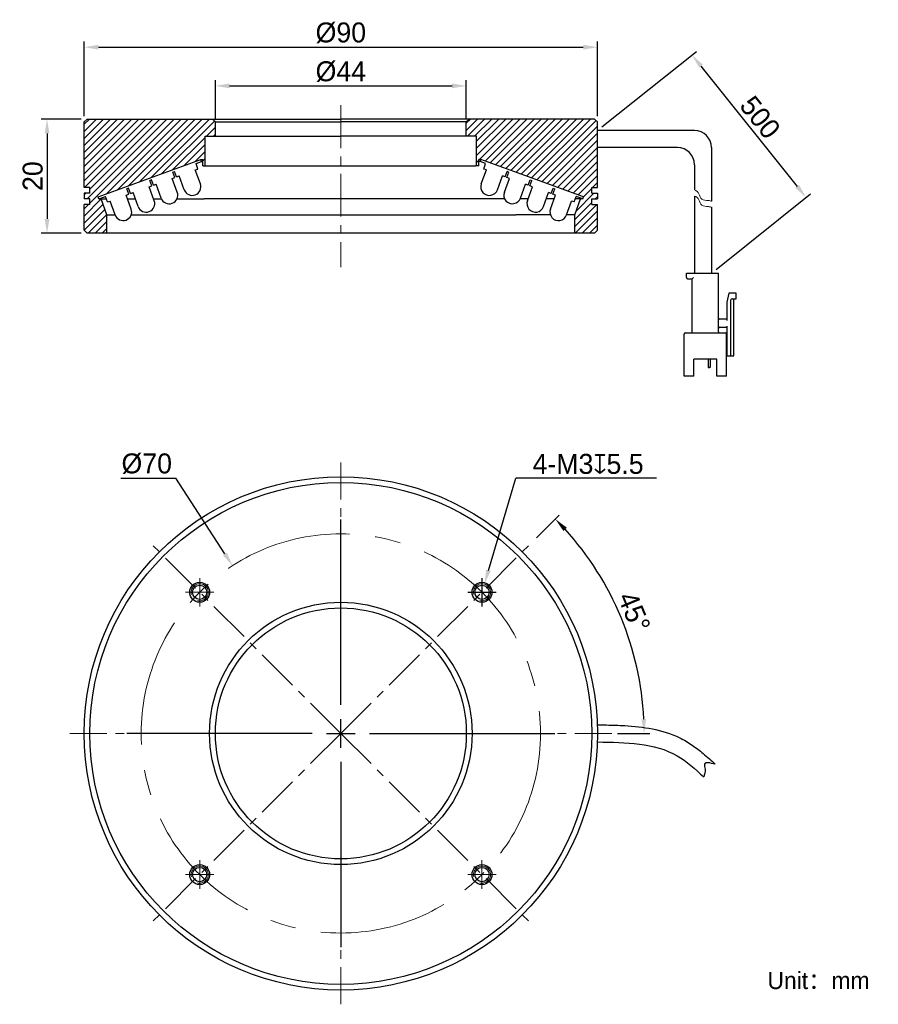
# Model space of a CAD drawing. Header units: inches. Extents: x 2022 to 2172, y -1698 to -1525.
import ezdxf

# ---------------------------------------------------------------- set-up
doc = ezdxf.new("R2010")
doc.units = ezdxf.units.IN
doc.header["$LTSCALE"] = 3
doc.header["$MEASUREMENT"] = 0
doc.header["$PDSIZE"] = -5
doc.linetypes.add('CENTERX2', pattern=[4, 2.5, -0.5, 0.5, -0.5])
doc.layers.get('0').update_dxf_attribs({"lineweight": 40})
doc.layers.get('Defpoints').update_dxf_attribs({"lineweight": 18})
for name, color, linetype, lineweight in [('中心线', 1, 'CENTERX2', 20), ('剖面线', 4, 'Continuous', 15), ('标注', 3, 'Continuous', 25), ('粗实线', 7, 'Continuous', 30), ('细实线', 7, 'Continuous', 15)]:
    doc.layers.add(name, color=color, linetype=linetype, lineweight=lineweight)
doc.styles.get("Standard").update_dxf_attribs({"font": '兰亭黑 GBK.TTF'})
doc.dimstyles.new('CST Standard', dxfattribs={"dimtxt": 3.5, "dimasz": 2.5, "dimexe": 1, "dimexo": 1, "dimgap": 0.6, "dimtad": 1, "dimtoh": 1, "dimdsep": 46, "dimtxsty": 'Standard', "dimcen": -2.5, "dimdle": 5, "dimclrd": 8, "dimclre": 8, "dimadec": 0, "dimazin": 2, "dimtfac": 1, "dimtofl": 0, "dimtmove": 0, "dimatfit": 0, "dimfxl": 1, "dimtolj": 1, "dimarcsym": 0})

# ---------------------------------------------------------------- blocks, each defined once
blk = doc.blocks.new('*X1')
at = {"layer": 'Defpoints', "color": 0}
for p in [(2058.94, -1620.67), (2096.92, -1679.47)]:
    blk.add_point(p, dxfattribs=at)
at = {"layer": '标注', "color": 8, "linetype": 'Continuous', "lineweight": -2, "ltscale": 3}
for p in [(2039.37, -1605.31), (2057.59, -1618.57)]:
    blk.add_line(p, (2049.03, -1605.31), dxfattribs=at)
at = {"layer": '标注', "color": 8, "linetype": 'Continuous', "ltscale": 3}
for p, q in [((2077.93, -1645.07), (2077.93, -1612.57)), ((2077.93, -1652.57), (2077.93, -1647.57)), ((2072.93, -1650.07), (2040.43, -1650.07)), ((2075.43, -1650.07), (2080.43, -1650.07)), ((2082.93, -1650.07), (2115.43, -1650.07)), ((2077.93, -1655.07), (2077.93, -1687.57))]:
    blk.add_line(p, q, dxfattribs=at)
at = {"layer": '标注', "color": 8}
blk.add_solid([(2057.24, -1618.79), (2057.94, -1618.34), (2058.94, -1620.67)], dxfattribs=at)
at = {"layer": '标注', "color": 7, "ltscale": 3, "insert": (2043.9, -1602.79), "char_height": 3.5, "attachment_point": 5}
blk.add_mtext('\\A1;%%C70', dxfattribs=at)
blk = doc.blocks.new('*X2')
at = {"layer": 'Defpoints', "color": 0}
for p in [(2103.1, -1623.88), (2102.25, -1626.76)]:
    blk.add_point(p, dxfattribs=at)
at = {"layer": '标注', "color": 8, "linetype": 'Continuous', "lineweight": -2, "ltscale": 3}
for p in [(2103.81, -1621.48), (2133.3, -1605.31)]:
    blk.add_line(p, (2108.6, -1605.31), dxfattribs=at)
at = {"layer": '标注', "color": 8, "linetype": 'Continuous', "ltscale": 3}
for p, q in [((2102.68, -1627.82), (2102.68, -1622.82)), ((2100.18, -1625.32), (2105.18, -1625.32))]:
    blk.add_line(p, q, dxfattribs=at)
at = {"layer": '标注', "color": 8}
blk.add_solid([(2103.41, -1621.37), (2104.21, -1621.6), (2103.1, -1623.88)], dxfattribs=at)
at = {"layer": '标注', "color": 7, "ltscale": 3, "insert": (2121.28, -1602.83), "char_height": 3.5, "attachment_point": 5}
blk.add_mtext('\\A1;4-M3{\\fGDT|b1|i0|c0|p2;x}5.5', dxfattribs=at)
blk = doc.blocks.new('*X3')
at = {"layer": 'Defpoints', "color": 0}
for p in [(2099.93, -1536.53), (2055.93, -1543.35), (2099.93, -1543.35)]:
    blk.add_point(p, dxfattribs=at)
at = {"layer": '标注', "color": 8, "linetype": 'Continuous', "lineweight": -2, "ltscale": 3}
for p, q in [((2055.93, -1542.35), (2055.93, -1535.53)), ((2058.43, -1536.53), (2097.43, -1536.53)), ((2099.93, -1542.35), (2099.93, -1535.53))]:
    blk.add_line(p, q, dxfattribs=at)
at = {"layer": '标注', "color": 8}
for points in [[(2058.43, -1536.11), (2058.43, -1536.94), (2055.93, -1536.53)], [(2097.43, -1536.94), (2097.43, -1536.11), (2099.93, -1536.53)]]:
    blk.add_solid(points, dxfattribs=at)
at = {"layer": '标注', "color": 7, "ltscale": 3, "insert": (2077.93, -1534.03), "char_height": 3.5, "attachment_point": 5}
blk.add_mtext('\\A1;%%C44', dxfattribs=at)
blk = doc.blocks.new('*X4')
at = {"layer": 'Defpoints', "color": 0}
for p in [(2122.93, -1529.74), (2032.93, -1542.85), (2122.93, -1542.85)]:
    blk.add_point(p, dxfattribs=at)
at = {"layer": '标注', "color": 8, "linetype": 'Continuous', "lineweight": -2, "ltscale": 3}
for p, q in [((2032.93, -1541.85), (2032.93, -1528.74)), ((2122.93, -1541.85), (2122.93, -1528.74)), ((2035.43, -1529.74), (2120.43, -1529.74))]:
    blk.add_line(p, q, dxfattribs=at)
at = {"layer": '标注', "color": 8}
for points in [[(2035.43, -1529.32), (2035.43, -1530.16), (2032.93, -1529.74)], [(2120.43, -1530.16), (2120.43, -1529.32), (2122.93, -1529.74)]]:
    blk.add_solid(points, dxfattribs=at)
at = {"layer": '标注', "color": 7, "ltscale": 3, "insert": (2077.93, -1527.22), "char_height": 3.5, "attachment_point": 5}
blk.add_mtext('\\A1;%%C90', dxfattribs=at)
blk = doc.blocks.new('*X5')
at = {"layer": 'Defpoints', "color": 0}
for p in [(2033.43, -1542.35), (2026.42, -1562.35), (2033.43, -1562.35)]:
    blk.add_point(p, dxfattribs=at)
at = {"layer": '标注', "color": 8, "linetype": 'Continuous', "lineweight": -2, "ltscale": 3}
for p, q in [((2032.43, -1542.35), (2025.42, -1542.35)), ((2026.42, -1544.85), (2026.42, -1559.85)), ((2032.43, -1562.35), (2025.42, -1562.35))]:
    blk.add_line(p, q, dxfattribs=at)
at = {"layer": '标注', "color": 8}
for points in [[(2026.84, -1544.85), (2026, -1544.85), (2026.42, -1542.35)], [(2026, -1559.85), (2026.84, -1559.85), (2026.42, -1562.35)]]:
    blk.add_solid(points, dxfattribs=at)
at = {"layer": '标注', "color": 7, "ltscale": 3, "insert": (2023.92, -1552.35), "char_height": 3.5, "attachment_point": 5, "rotation": 90}
blk.add_mtext('\\A1;20', dxfattribs=at)
blk = doc.blocks.new('*X6')
at = {"layer": 'Defpoints', "color": 0}
for p in [(2122.93, -1544.35), (2159.5, -1556.1), (2142.93, -1569.35)]:
    blk.add_point(p, dxfattribs=at)
at = {"layer": '标注', "color": 8, "linetype": 'Continuous', "lineweight": -2, "ltscale": 3}
for p, q in [((2123.71, -1543.73), (2140.28, -1530.47)), ((2141.06, -1533.05), (2157.94, -1554.14)), ((2143.71, -1568.73), (2160.28, -1555.47))]:
    blk.add_line(p, q, dxfattribs=at)
at = {"layer": '标注', "color": 8}
for points in [[(2141.39, -1532.79), (2140.74, -1533.31), (2139.5, -1531.1)], [(2157.61, -1554.4), (2158.26, -1553.88), (2159.5, -1556.1)]]:
    blk.add_solid(points, dxfattribs=at)
at = {"layer": '标注', "color": 7, "ltscale": 3, "insert": (2151.44, -1542.04), "char_height": 3.5, "attachment_point": 5, "rotation": 308.6598}
blk.add_mtext('\\A1;500', dxfattribs=at)
blk = doc.blocks.new('*X7')
at = {"layer": 'Defpoints', "color": 0}
for p in [(2111.52, -1616.48), (2129.28, -1636.31), (2077.93, -1650.07), (2082.93, -1650.07), (2125.43, -1650.07)]:
    blk.add_point(p, dxfattribs=at)
at = {"layer": '标注', "color": 8, "linetype": 'Continuous', "lineweight": -2, "ltscale": 3}
for p, q in [((2112.22, -1615.77), (2116.23, -1611.77)), ((2126.43, -1650.07), (2132.1, -1650.07))]:
    blk.add_line(p, q, dxfattribs=at)
blk.add_arc((2077.93, -1650.07), 53.17, 2.6944, 42.3056, dxfattribs=at)
at = {"layer": '标注', "color": 8}
for points in [[(2117.55, -1614), (2116.95, -1614.57), (2115.52, -1612.47)], [(2130.62, -1647.58), (2131.45, -1647.56), (2131.1, -1650.07)]]:
    blk.add_solid(points, dxfattribs=at)
at = {"layer": '标注', "color": 7, "ltscale": 3, "insert": (2129.35, -1628.77), "char_height": 3.5, "attachment_point": 5, "rotation": 292.5}
blk.add_mtext('\\A1;45%%d', dxfattribs=at)

msp = doc.modelspace()

# ---------------------------------------------------------------- hatches: boundary and pattern name
at = {"layer": '剖面线', "ltscale": 3}
h = msp.add_hatch(dxfattribs=at)
h.set_pattern_fill('ANSI31', style=0, pattern_type=0)
h.set_pattern_definition([(45, (0, 0), (-0.61871843, 0.61871843), [])])
h.paths.add_polyline_path([(2032.93, -1554.353), (2033.93, -1554.353), (2033.93, -1555.353), (2032.93, -1555.353), (2032.93, -1556.353), (2033.93, -1556.353), (2033.93, -1557.353), (2032.93, -1557.353), (2032.93, -1561.853), (2033.43, -1562.353), (2036.93, -1562.353), (2036.93, -1559.153), (2035.93, -1556.353), (2035.53, -1556.353), (2035.393, -1555.977), (2053.393, -1549.425), (2053.73, -1549.425), (2053.73, -1550.553), (2054.13, -1550.553), (2054.13, -1545.353), (2055.931, -1545.353), (2055.93, -1542.853), (2055.43, -1542.353), (2033.43, -1542.353), (2032.93, -1542.853)], flags=0)
h.paths.add_polyline_path([(2120.466, -1555.977), (2120.33, -1556.353), (2119.93, -1556.353), (2118.93, -1559.153), (2118.93, -1562.353), (2122.43, -1562.353), (2122.93, -1561.853), (2122.93, -1557.353), (2121.93, -1557.353), (2121.93, -1556.353), (2122.93, -1556.353), (2122.93, -1555.353), (2121.93, -1555.353), (2121.93, -1554.353), (2122.93, -1554.353), (2122.93, -1542.853), (2122.43, -1542.353), (2100.43, -1542.353), (2099.93, -1542.853), (2099.93, -1545.353), (2101.73, -1545.353), (2101.73, -1550.553), (2102.13, -1550.553), (2102.13, -1549.425), (2102.466, -1549.425)], flags=0)

# ---------------------------------------------------------------- linework, layer by layer
at = {"layer": '中心线', "color": 7}
for p, q in [((2077.93, -1539.921), (2077.93, -1568.328)), ((2077.93, -1645.068), (2077.93, -1602.568)), ((2077.93, -1650.068), (2044.342, -1616.481)), ((2077.93, -1650.068), (2111.517, -1616.481)), ((2053.181, -1627.819), (2053.181, -1622.819)), ((2102.678, -1627.819), (2102.678, -1622.819)), ((2050.681, -1625.319), (2055.681, -1625.319)), ((2100.178, -1625.319), (2105.178, -1625.319)), ((2077.93, -1652.568), (2077.93, -1647.568)), ((2072.93, -1650.068), (2030.43, -1650.068)), ((2077.93, -1650.068), (2044.342, -1683.656)), ((2075.43, -1650.068), (2080.43, -1650.068)), ((2077.93, -1650.068), (2111.517, -1683.656)), ((2082.93, -1650.068), (2125.43, -1650.068)), ((2077.93, -1655.068), (2077.93, -1697.568)), ((2053.181, -1677.317), (2053.181, -1672.317)), ((2102.678, -1677.317), (2102.678, -1672.317)), ((2050.681, -1674.817), (2055.681, -1674.817)), ((2100.178, -1674.817), (2105.178, -1674.817))]:
    msp.add_line(p, q, dxfattribs=at)
at = {"layer": '中心线', "color": 7, "ltscale": 3}
msp.add_circle((2077.93, -1650.068), 35, dxfattribs=at)
at = {"layer": '粗实线', "color": 7}
for p, q in [((2033.43, -1542.353), (2032.93, -1542.853)), ((2032.93, -1554.353), (2032.93, -1542.853)), ((2033.43, -1542.353), (2077.93, -1542.353)), ((2055.93, -1542.853), (2055.43, -1542.353)), ((2055.931, -1545.353), (2055.93, -1542.853)), ((2055.93, -1542.853), (2077.93, -1542.853)), ((2122.43, -1542.353), (2077.93, -1542.353)), ((2099.93, -1542.853), (2077.93, -1542.853)), ((2099.93, -1542.853), (2100.43, -1542.353)), ((2099.93, -1545.353), (2099.93, -1542.853)), ((2122.43, -1542.353), (2122.93, -1542.853)), ((2122.93, -1554.353), (2122.93, -1542.853)), ((2054.13, -1550.553), (2054.13, -1545.353)), ((2054.13, -1545.353), (2055.93, -1545.353)), ((2055.931, -1545.353), (2077.93, -1545.353)), ((2099.928, -1545.353), (2077.93, -1545.353)), ((2101.73, -1545.353), (2099.93, -1545.353)), ((2101.73, -1550.553), (2101.73, -1545.353)), ((2035.393, -1555.977), (2053.393, -1549.425)), ((2052.538, -1550.162), (2053.53, -1549.801)), ((2052.88, -1551.102), (2052.538, -1550.162)), ((2053.53, -1549.801), (2053.393, -1549.425)), ((2053.393, -1549.425), (2053.73, -1549.425)), ((2053.53, -1549.801), (2053.73, -1549.801)), ((2053.73, -1550.553), (2053.73, -1549.425)), ((2102.13, -1550.553), (2102.13, -1549.425)), ((2102.466, -1549.425), (2102.13, -1549.425)), ((2102.33, -1549.801), (2102.13, -1549.801)), ((2102.33, -1549.801), (2102.466, -1549.425)), ((2103.321, -1550.162), (2102.33, -1549.801)), ((2120.466, -1555.977), (2102.466, -1549.425)), ((2102.979, -1551.102), (2103.321, -1550.162)), ((2048.497, -1551.633), (2048.779, -1551.53)), ((2048.839, -1552.572), (2048.497, -1551.633)), ((2049.121, -1552.47), (2048.779, -1551.53)), ((2052.41, -1551.273), (2052.88, -1551.102)), ((2053.299, -1553.716), (2052.41, -1551.273)), ((2053.73, -1550.553), (2101.53, -1550.553)), ((2102.13, -1550.553), (2101.53, -1550.553)), ((2102.56, -1553.716), (2103.449, -1551.273)), ((2103.449, -1551.273), (2102.979, -1551.102)), ((2106.738, -1552.47), (2107.08, -1551.53)), ((2107.02, -1552.572), (2107.362, -1551.633)), ((2107.362, -1551.633), (2107.08, -1551.53)), ((2044.739, -1553.001), (2044.457, -1553.103)), ((2044.799, -1554.043), (2044.457, -1553.103)), ((2045.081, -1553.94), (2044.739, -1553.001)), ((2045.081, -1553.94), (2045.55, -1553.769)), ((2046.44, -1556.213), (2045.55, -1553.769)), ((2048.369, -1552.743), (2048.839, -1552.572)), ((2049.259, -1555.187), (2048.369, -1552.743)), ((2049.121, -1552.47), (2049.591, -1552.299)), ((2050.48, -1554.742), (2049.591, -1552.299)), ((2105.379, -1554.742), (2106.268, -1552.299)), ((2106.738, -1552.47), (2106.268, -1552.299)), ((2106.6, -1555.187), (2107.49, -1552.743)), ((2107.49, -1552.743), (2107.02, -1552.572)), ((2109.419, -1556.213), (2110.309, -1553.769)), ((2110.779, -1553.94), (2110.309, -1553.769)), ((2110.779, -1553.94), (2111.121, -1553.001)), ((2111.06, -1554.043), (2111.402, -1553.103)), ((2111.121, -1553.001), (2111.402, -1553.103)), ((2033.93, -1554.353), (2032.93, -1554.353)), ((2032.93, -1555.353), (2032.93, -1556.353)), ((2033.93, -1555.353), (2032.93, -1555.353)), ((2033.93, -1555.353), (2033.93, -1554.353)), ((2040.288, -1555.685), (2040.758, -1555.514)), ((2040.698, -1554.471), (2040.416, -1554.574)), ((2040.758, -1555.514), (2040.416, -1554.574)), ((2041.04, -1555.411), (2040.698, -1554.471)), ((2041.04, -1555.411), (2041.51, -1555.24)), ((2042.399, -1557.683), (2041.51, -1555.24)), ((2044.329, -1554.214), (2044.799, -1554.043)), ((2045.218, -1556.657), (2044.329, -1554.214)), ((2110.641, -1556.657), (2111.53, -1554.214)), ((2111.53, -1554.214), (2111.06, -1554.043)), ((2113.46, -1557.683), (2114.349, -1555.24)), ((2114.819, -1555.411), (2114.349, -1555.24)), ((2114.819, -1555.411), (2115.161, -1554.471)), ((2115.101, -1555.514), (2115.443, -1554.574)), ((2115.571, -1555.685), (2115.101, -1555.514)), ((2115.161, -1554.471), (2115.443, -1554.574)), ((2121.93, -1555.353), (2121.93, -1554.353)), ((2121.93, -1554.353), (2122.93, -1554.353)), ((2121.93, -1555.353), (2122.93, -1555.353)), ((2122.93, -1555.353), (2122.93, -1556.353)), ((2033.93, -1556.353), (2032.93, -1556.353)), ((2033.93, -1557.353), (2033.93, -1556.353)), ((2035.53, -1556.353), (2035.393, -1555.977)), ((2035.53, -1556.353), (2036.657, -1555.942)), ((2035.53, -1556.353), (2036.807, -1556.353)), ((2036.93, -1559.153), (2035.93, -1556.353)), ((2036.999, -1556.882), (2036.657, -1555.942)), ((2036.999, -1556.882), (2037.469, -1556.711)), ((2038.358, -1559.154), (2037.469, -1556.711)), ((2041.177, -1558.128), (2040.288, -1555.685)), ((2040.531, -1556.353), (2041.915, -1556.353)), ((2045.107, -1556.353), (2046.499, -1556.353)), ((2049.2, -1556.353), (2053.945, -1556.353)), ((2106.66, -1556.353), (2053.945, -1556.353)), ((2110.752, -1556.353), (2109.36, -1556.353)), ((2115.328, -1556.353), (2113.944, -1556.353)), ((2114.682, -1558.128), (2115.571, -1555.685)), ((2117.501, -1559.154), (2118.39, -1556.711)), ((2118.86, -1556.882), (2118.39, -1556.711)), ((2118.86, -1556.882), (2119.202, -1555.942)), ((2118.93, -1559.153), (2119.93, -1556.353)), ((2120.33, -1556.353), (2119.053, -1556.353)), ((2120.33, -1556.353), (2119.202, -1555.942)), ((2120.33, -1556.353), (2120.466, -1555.977)), ((2121.93, -1557.353), (2121.93, -1556.353)), ((2121.93, -1556.353), (2122.93, -1556.353)), ((2032.93, -1561.853), (2032.93, -1557.353)), ((2033.93, -1557.353), (2032.93, -1557.353)), ((2121.93, -1557.353), (2122.93, -1557.353)), ((2122.93, -1561.853), (2122.93, -1557.353)), ((2036.93, -1562.353), (2036.93, -1559.153)), ((2036.93, -1559.153), (2038.358, -1559.153)), ((2041.178, -1559.153), (2108.613, -1559.153)), ((2114.681, -1559.153), (2108.613, -1559.153)), ((2118.93, -1559.153), (2117.501, -1559.153)), ((2118.93, -1562.353), (2118.93, -1559.153)), ((2033.43, -1562.353), (2032.93, -1561.853)), ((2122.43, -1562.353), (2033.43, -1562.353)), ((2122.43, -1562.353), (2122.93, -1561.853)), ((2138.53, -1569.353), (2144.13, -1569.353)), ((2138.53, -1570.153), (2138.53, -1569.353)), ((2144.13, -1579.653), (2144.13, -1569.353)), ((2138.73, -1570.353), (2139.53, -1570.353)), ((2139.53, -1579.653), (2139.53, -1570.353)), ((2145.93, -1572.853), (2145.63, -1574.453)), ((2145.63, -1574.453), (2145.63, -1577.653)), ((2147.23, -1572.853), (2145.93, -1572.853)), ((2146.33, -1583.853), (2146.33, -1574.053)), ((2146.53, -1573.853), (2147.23, -1573.853)), ((2146.83, -1583.853), (2146.83, -1573.853)), ((2147.23, -1573.853), (2147.23, -1572.853)), ((2145.63, -1577.453), (2144.33, -1577.453)), ((2144.33, -1578.853), (2145.63, -1578.853)), ((2145.63, -1578.653), (2145.63, -1583.853)), ((2138.13, -1587.453), (2138.13, -1580.053)), ((2138.33, -1579.853), (2145.33, -1579.853)), ((2145.53, -1587.453), (2145.53, -1580.053)), ((2145.63, -1582.653), (2145.53, -1582.653)), ((2139.83, -1587.453), (2139.83, -1584.453)), ((2143.83, -1584.453), (2139.83, -1584.453)), ((2142.329, -1584.453), (2142.329, -1585.833)), ((2142.68, -1584.453), (2142.68, -1585.833)), ((2143.83, -1587.453), (2143.83, -1584.453)), ((2145.53, -1583.853), (2146.83, -1583.853)), ((2142.58, -1585.933), (2142.429, -1585.933)), ((2139.83, -1587.453), (2138.13, -1587.453)), ((2145.53, -1587.453), (2143.83, -1587.453))]:
    msp.add_line(p, q, dxfattribs=at)
at = {"layer": '粗实线', "color": 7, "ltscale": 3}
for p, q in [((2139.93, -1544.353), (2122.93, -1544.353)), ((2136.93, -1547.353), (2122.93, -1547.353)), ((2142.93, -1547.353), (2142.93, -1556.757)), ((2139.93, -1550.353), (2139.93, -1554.773)), ((2139.93, -1555.834), (2139.93, -1569.353)), ((2142.93, -1557.818), (2142.93, -1569.353))]:
    msp.add_line(p, q, dxfattribs=at)
at = {"layer": '粗实线', "color": 7}
for centre, radius in [((2077.93, -1650.068), 45), ((2077.93, -1650.068), 44), ((2053.181, -1625.319), 1.75), ((2053.181, -1625.319), 1.25), ((2102.678, -1625.319), 1.75), ((2102.678, -1625.319), 1.25), ((2077.93, -1650.068), 23), ((2077.93, -1650.068), 22), ((2053.181, -1674.817), 1.75), ((2053.181, -1674.817), 1.25), ((2102.678, -1674.817), 1.75), ((2102.678, -1674.817), 1.25)]:
    msp.add_circle(centre, radius, dxfattribs=at)
at = {"layer": '粗实线', "color": 7, "ltscale": 3}
for centre in [(2139.93, -1547.353), (2136.93, -1550.353)]:
    msp.add_arc(centre, 3, 0, 90, dxfattribs=at)
at = {"layer": '粗实线', "color": 7}
for centre, radius, start, end in [((2051.89, -1554.229), 1.5, 200, 20), ((2103.969, -1554.229), 1.5, 160, 340), ((2047.849, -1555.7), 1.5, 200, 20), ((2108.01, -1555.7), 1.5, 160, 340), ((2043.809, -1557.17), 1.5, 200, 20), ((2112.051, -1557.17), 1.5, 160, 340), ((2039.768, -1558.641), 1.5, 200, 20), ((2116.091, -1558.641), 1.5, 160, 340), ((2138.73, -1570.153), 0.2, 180, 270), ((2146.53, -1574.053), 0.2, 90, 180), ((2144.33, -1577.253), 0.2, 180, 270), ((2139.33, -1579.653), 0.2, 270, 0), ((2144.33, -1579.053), 0.2, 90, 180), ((2144.33, -1579.653), 0.2, 180, 270), ((2138.33, -1580.053), 0.2, 90, 180), ((2145.33, -1580.053), 0.2, 0, 90), ((2142.429, -1585.833), 0.1, 180, 270), ((2142.58, -1585.833), 0.1, 270, 0)]:
    msp.add_arc(centre, radius, start, end, dxfattribs=at)
msp.add_open_spline([(2139.53, -1570.353), (2139.532, -1570.35), (2139.542, -1570.341), (2139.56, -1570.322), (2139.587, -1570.295), (2139.62, -1570.262), (2139.655, -1570.227), (2139.692, -1570.19), (2139.717, -1570.165), (2139.73, -1570.153)], degree=3, knots=[0, 0, 0, 0, 2301.89678, 8156.3046178, 16295.3838385, 25894.9761323, 36379.7452678, 47266.9879524, 58077.4605391, 58077.4605391, 58077.4605391, 58077.4605391], dxfattribs=at)
at = {"layer": '粗实线', "color": 7, "ltscale": 3}
for points, knots in [([(2122.966, -1648.568), (2123.482, -1648.575), (2124.003, -1648.581), (2125.576, -1648.608), (2126.639, -1648.636), (2129.315, -1648.788), (2130.937, -1648.951), (2134.17, -1649.6), (2135.785, -1650.088), (2137.715, -1651.025), (2138.09, -1651.224), (2138.823, -1651.653), (2139.176, -1651.879), (2140.198, -1652.579), (2140.832, -1653.075), (2142.194, -1654.215), (2142.904, -1654.863), (2143.583, -1655.482)], [0, 0, 0, 0, 4935.8747956, 4935.8747956, 14807.6243869, 14807.6243869, 29583.1073132, 29583.1073132, 44358.5902395, 44358.5902395, 47947.9317658, 47947.9317658, 51537.2732921, 51537.2732921, 58715.9563447, 58715.9563447, 67823.2388161, 67823.2388161, 67823.2388161, 67823.2388161]), ([(2122.93, -1651.568), (2127.91, -1651.629), (2134.997, -1651.716), (2140.059, -1656.329), (2141.563, -1657.7)], [0, 0, 0, 0, 14386.84535, 20468.9176068, 20468.9176068, 20468.9176068, 20468.9176068]), ([(2143.583, -1655.482), (2142.714, -1655.245), (2141.42, -1654.893), (2141.905, -1656.566), (2141.691, -1657.275), (2141.563, -1657.7)], [0, 0, 0, 0, 12462.5900876, 18538.5952933, 27598.3632504, 27598.3632504, 27598.3632504, 27598.3632504])]:
    msp.add_open_spline(points, degree=3, knots=knots, dxfattribs=at)
at = {"layer": '细实线', "color": 7}
for centre in [(2053.181, -1625.319), (2102.678, -1625.319), (2053.181, -1674.817), (2102.678, -1674.817)]:
    msp.add_arc(centre, 1.5, 255, 195, dxfattribs=at)
at = {"layer": '细实线', "color": 7, "ltscale": 3}
for points, knots in [([(2139.93, -1554.773), (2140.262, -1554.893), (2140.794, -1555.299), (2141.063, -1556.658), (2142.175, -1556.56), (2142.75, -1556.696), (2142.93, -1556.757)], [0, 0, 0, 0, 10160.6708436, 20037.239283, 30448.247097, 35495.7021512, 35495.7021512, 35495.7021512, 35495.7021512]), ([(2139.93, -1555.834), (2140.262, -1555.954), (2140.794, -1556.361), (2141.063, -1557.72), (2142.175, -1557.622), (2142.75, -1557.758), (2142.93, -1557.818)], [0, 0, 0, 0, 10163.4039357, 20042.6290472, 30456.4372907, 35505.2500466, 35505.2500466, 35505.2500466, 35505.2500466])]:
    msp.add_open_spline(points, degree=3, knots=knots, dxfattribs=at)

# ---------------------------------------------------------------- texts
at = {"color": 7, "insert": (2152.718, -1691.897), "char_height": 3, "width": 92.7514, "attachment_point": 1}
msp.add_mtext('Unit：mm', dxfattribs=at)

# ---------------------------------------------------------------- dimensions: what is measured, and where the dimension line sits
at = {"layer": '标注', "color": 8, "ltscale": 3}
for base, p1, p2, picture, middle in [((2122.93, -1529.739), (2032.93, -1542.853), (2122.93, -1542.853), '*X4', (2077.93, -1527.215)), ((2099.93, -1536.526), (2055.93, -1543.353), (2099.93, -1543.353), '*X3', (2077.93, -1534.029))]:
    dim = msp.add_linear_dim(base=base, p1=p1, p2=p2, text='%%C<>', dimstyle='CST Standard', override={"dimsah": 1, "dimclrd": 8, "dimclrt": 7, "dimtzin": 0}, dxfattribs=at)
    dim.commit()
    dim.dimension.update_dxf_attribs({"geometry": picture, "text_midpoint": middle})
dim = msp.add_linear_dim(base=(2159.499, -1556.097), p1=(2122.93, -1544.353), p2=(2142.93, -1569.353), angle=308.65981, text='500', dimstyle='CST Standard', override={"dimsah": 1, "dimclrd": 8, "dimclrt": 7, "dimtzin": 0}, dxfattribs=at)
dim.commit()
dim.dimension.update_dxf_attribs({"geometry": '*X6', "text_midpoint": (2151.442, -1542.043)})
dim = msp.add_linear_dim(base=(2026.421, -1562.353), p1=(2033.43, -1542.353), p2=(2033.43, -1562.353), angle=270, dimstyle='CST Standard', override={"dimsah": 1, "dimclrd": 8, "dimclrt": 7, "dimtzin": 0}, dxfattribs=at)
dim.commit()
dim.dimension.update_dxf_attribs({"geometry": '*X5', "text_midpoint": (2023.924, -1552.353)})
dim = msp.add_diameter_dim_2p(p1=(2096.916, -1679.471), p2=(2058.943, -1620.665), dimstyle='CST Standard', override={"dimpost": '%%C<>', "dimsah": 1, "dimclrd": 8, "dimclrt": 7, "dimtzin": 0}, dxfattribs=at)
dim.commit()
dim.dimension.update_dxf_attribs({"geometry": '*X1', "text_midpoint": (2043.898, -1605.315), "dimtype": 163})
dim = msp.add_diameter_dim_2p(p1=(2102.253, -1626.758), p2=(2103.104, -1623.881), text='4-M3{\\fGDT|b1|i0|c0|p2;x}5.5', dimstyle='CST Standard', override={"dimpost": '%%C<>', "dimtxsty": 'Standard', "dimsah": 1, "dimclrd": 8, "dimclrt": 7, "dimtzin": 0}, dxfattribs=at)
dim.commit()
dim.dimension.update_dxf_attribs({"geometry": '*X2', "text_midpoint": (2121.279, -1605.315), "dimtype": 163})
dim = msp.add_angular_dim_2l(base=(2129.284, -1636.308), line1=((2082.93, -1650.068), (2125.43, -1650.068)), line2=((2077.93, -1650.068), (2111.517, -1616.481)), dimstyle='CST Standard', override={"dimtad": 1, "dimtih": 0, "dimtoh": 0, "dimsah": 1, "dimclrd": 8, "dimclrt": 7, "dimtdec": 0, "dimtzin": 8}, dxfattribs=at)
dim.commit()
dim.dimension.update_dxf_attribs({"geometry": '*X7', "text_midpoint": (2129.347, -1628.77)})

doc.saveas('drawing.dxf')
